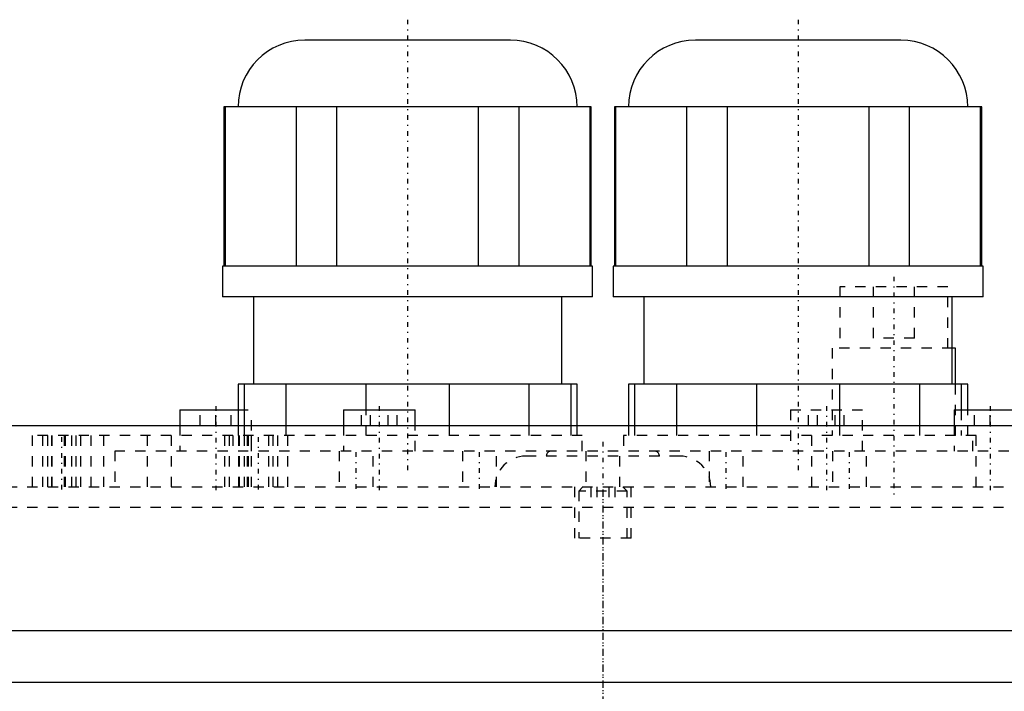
# Model space of a CAD drawing. Extents: x -125 to 125, y -82 to 428.
# Tile 9 of 10: x -57 to 39, y 362 to 428. Entities that reach past the tile are written whole.
import ezdxf

# ---------------------------------------------------------------- set-up
doc = ezdxf.new("R2010")
doc.units = 0
doc.linetypes.add('CENTER', pattern=[1.5, 0.45, -0.5, 0.05, -0.5])
doc.linetypes.add('DASHED', pattern=[2, 1, -1])
for name, color, linetype in [('AM_0', 7, 'CONTINUOUS'), ('AM_3', 7, 'DASHED'), ('AM_7', 7, 'CENTER')]:
    doc.layers.add(name, color=color, linetype=linetype)

msp = doc.modelspace()

# ---------------------------------------------------------------- linework, layer by layer
at = {"layer": 'AM_0', "color": 7, "linetype": 'CONTINUOUS'}
for p, q in [((-9, 425.5), (-29, 425.5)), ((29, 425.5), (9, 425.5)), ((-36.875, 419), (-36.875, 403.5)), ((-1.125, 419), (-36.875, 419)), ((-36.727, 403.5), (-36.727, 419)), ((-29.852, 419), (-29.852, 403.5)), ((-25.875, 403.5), (-25.875, 419)), ((-12.125, 419), (-12.125, 403.5)), ((-8.148, 403.5), (-8.148, 419)), ((-1.273, 419), (-1.273, 403.5)), ((-1.125, 403.5), (-1.125, 419)), ((1.125, 419), (1.125, 403.5)), ((36.875, 419), (1.125, 419)), ((1.273, 403.5), (1.273, 419)), ((8.148, 419), (8.148, 403.5)), ((12.125, 403.5), (12.125, 419)), ((25.875, 419), (25.875, 403.5)), ((29.852, 403.5), (29.852, 419)), ((36.727, 419), (36.727, 403.5)), ((36.875, 403.5), (36.875, 419)), ((-37, 403.5), (-37, 400.5)), ((-1, 403.5), (-37, 403.5)), ((-1, 400.5), (-1, 403.5)), ((1, 403.5), (1, 400.5)), ((37, 403.5), (1, 403.5)), ((37, 400.5), (37, 403.5)), ((-1, 400.5), (-37, 400.5)), ((-34, 400.5), (-34, 392)), ((-4, 392), (-4, 400.5)), ((37, 400.5), (1, 400.5)), ((4, 400.5), (4, 392)), ((34, 392), (34, 400.5)), ((34.315, 395.5), (34.005, 395.5)), ((34.315, 392), (34.315, 395.5)), ((-35.5, 392), (-35.5, 388)), ((-2.5, 392), (-35.5, 392)), ((-34.872, 388), (-34.872, 392)), ((-30.841, 392), (-30.841, 388)), ((-23.031, 389.5), (-23.031, 392)), ((-14.969, 392), (-14.969, 388)), ((-7.159, 388), (-7.159, 392)), ((-3.128, 392), (-3.128, 388)), ((-2.5, 388), (-2.5, 392)), ((2.5, 392), (2.5, 388)), ((35.5, 392), (2.5, 392)), ((3.128, 388), (3.128, 392)), ((7.159, 392), (7.159, 388)), ((14.969, 388), (14.969, 392)), ((23.031, 392), (23.031, 388)), ((30.841, 388), (30.841, 392)), ((34.872, 392), (34.872, 389.5)), ((35.5, 389.5), (35.5, 392)), ((-41.172, 389.5), (-41.172, 388)), ((-41.172, 389.5), (-35.499, 389.5)), ((-25.25, 389.5), (-25.25, 388)), ((-25.25, 389.5), (-18.25, 389.5)), ((-18.25, 388), (-18.25, 389.5)), ((34.172, 389.5), (34.172, 388)), ((34.172, 389.5), (41.172, 389.5)), ((-120, 388), (120, 388)), ((120, 368), (-120, 368)), ((-100, 363), (100, 363))]:
    msp.add_line(p, q, dxfattribs=at)
for centre, start, end in [((-29, 419), 90, 180), ((-9, 419), 0, 90), ((9, 419), 90, 180), ((29, 419), 0, 90)]:
    msp.add_arc(centre, 6.5, start, end, dxfattribs=at)
at = {"layer": 'AM_3', "color": 6, "linetype": 'DASHED'}
for p, q in [((23.065, 401.5), (23.065, 395.5)), ((33.565, 401.5), (23.065, 401.5)), ((26.315, 401.5), (26.315, 396.5)), ((30.315, 396.5), (30.315, 401.5)), ((33.565, 395.5), (33.565, 401.5)), ((30.315, 396.5), (26.315, 396.5)), ((22.315, 395.5), (22.315, 387)), ((34.005, 395.5), (22.315, 395.5)), ((34.315, 387), (34.315, 392)), ((-39.172, 388), (-39.172, 389.5)), ((-37.672, 388), (-37.672, 389.5)), ((-36.172, 388), (-36.172, 389.5)), ((-35.499, 389.5), (-34.172, 389.5)), ((-34.172, 385.5), (-34.172, 389.5)), ((-23.482, 388), (-23.482, 389.5)), ((-23.031, 387), (-23.031, 389.5)), ((-22.616, 388), (-22.616, 389.5)), ((-20.884, 388), (-20.884, 389.5)), ((-20.018, 388), (-20.018, 389.5)), ((18.25, 389.5), (18.25, 385.5)), ((18.25, 389.5), (25.25, 389.5)), ((20.018, 388), (20.018, 389.5)), ((20.884, 388), (20.884, 389.5)), ((22.616, 388), (22.616, 389.5)), ((23.482, 388), (23.482, 389.5)), ((25.25, 385.5), (25.25, 389.5)), ((34.872, 389.5), (34.872, 387)), ((35.5, 387), (35.5, 389.5)), ((36.172, 388), (36.172, 389.5)), ((37.672, 388), (37.672, 389.5)), ((-41.172, 388), (-41.172, 385.5)), ((-35.5, 388), (-35.5, 387)), ((-34.872, 387), (-34.872, 388)), ((-30.841, 388), (-30.841, 387)), ((-25.25, 388), (-25.25, 385.5)), ((-18.25, 385.5), (-18.25, 388)), ((-14.969, 388), (-14.969, 387)), ((-7.159, 387), (-7.159, 388)), ((-3.128, 388), (-3.128, 387)), ((-2.5, 387), (-2.5, 388)), ((2.5, 388), (2.5, 387)), ((3.128, 387), (3.128, 388)), ((7.159, 388), (7.159, 387)), ((14.969, 387), (14.969, 388)), ((23.031, 388), (23.031, 387)), ((30.841, 387), (30.841, 388)), ((34.172, 388), (34.172, 385.5)), ((-55.485, 382), (-55.485, 387)), ((-2, 387), (-55.485, 387)), ((-54.498, 382), (-54.498, 387)), ((-54.042, 387), (-54.042, 382)), ((-53.63, 382), (-53.63, 387)), ((-53.604, 387), (-53.604, 382)), ((-52.39, 382), (-52.39, 387)), ((-52.285, 382), (-52.285, 387)), ((-51.655, 382), (-51.655, 387)), ((-51.242, 382), (-51.242, 387)), ((-50.787, 382), (-50.787, 387)), ((-49.799, 382), (-49.799, 387)), ((-48.562, 382), (-48.562, 387)), ((-44.296, 382), (-44.296, 387)), ((-41.972, 382), (-41.972, 387)), ((-36.777, 382), (-36.777, 387)), ((-36.334, 382), (-36.334, 387)), ((-36, 387), (-36, 385.5)), ((-35.41, 382), (-35.41, 387)), ((-35.347, 382), (-35.347, 387)), ((-34.891, 387), (-34.891, 382)), ((-34.586, 382), (-34.586, 387)), ((-34.479, 382), (-34.479, 387)), ((-34.195, 382), (-34.195, 387)), ((-32.504, 382), (-32.504, 387)), ((-32.091, 382), (-32.091, 387)), ((-31.636, 382), (-31.636, 387)), ((-30.648, 382), (-30.648, 387)), ((-2, 385.5), (-2, 387)), ((2, 387), (2, 385.5)), ((36.315, 387), (2, 387)), ((20.315, 387), (20.315, 382)), ((36, 385.5), (36, 387)), ((36.315, 382), (36.315, 387)), ((-47.5, 385.5), (-47.5, 382)), ((47.5, 385.5), (-47.5, 385.5)), ((-25.65, 385.5), (-25.65, 382)), ((-22.35, 382), (-22.35, 385.5)), ((-13.65, 385.5), (-13.65, 382)), ((-10.35, 382), (-10.35, 385.5)), ((-1.65, 385.5), (-1.65, 382)), ((1.65, 382), (1.65, 385.5)), ((10.35, 385.5), (10.35, 382)), ((13.65, 382), (13.65, 385.5)), ((22.35, 385.5), (22.35, 382)), ((25.65, 382), (25.65, 385.5)), ((7.5, 385), (-7.5, 385)), ((-120, 382), (120, 382)), ((-2.75, 382), (-2.75, 377)), ((-1.95, 382), (-2.35, 381.6)), ((-2.35, 381.6), (-2.35, 377)), ((2.35, 381.6), (-2.35, 381.6)), ((-1.155, 382), (-1.155, 380)), ((-0.577, 382), (-0.577, 380)), ((0.577, 382), (0.577, 380)), ((1.155, 382), (1.155, 380)), ((2.35, 381.6), (1.95, 382)), ((2.35, 377), (2.35, 381.6)), ((2.75, 377), (2.75, 382)), ((75, 380), (-75, 380)), ((2.75, 377), (-2.75, 377))]:
    msp.add_line(p, q, dxfattribs=at)
for centre, radius, start, end in [((-5, 385), 0.5, 90, 180), ((5, 385), 0.5, 0, 90), ((-7.5, 382), 3, 90, 180), ((7.5, 382), 3, 0, 90)]:
    msp.add_arc(centre, radius, start, end, dxfattribs=at)
at = {"layer": 'AM_7', "color": 4, "linetype": 'CENTER'}
for p, q in [((-19, 427.5), (-19, 383.5)), ((19, 427.5), (19, 383.5)), ((28.315, 402.475), (28.315, 381.025)), ((-37.672, 389.875), (-37.672, 381.625)), ((-21.75, 389.875), (-21.75, 381.625)), ((21.75, 389.875), (21.75, 381.625)), ((37.672, 389.875), (37.672, 381.625)), ((-52.642, 381.75), (-52.642, 387.25)), ((-33.491, 381.75), (-33.491, 387.25)), ((0, 386.4), (0, -18.4)), ((-24, 381.825), (-24, 385.675)), ((-12, 381.825), (-12, 385.675)), ((12, 381.825), (12, 385.675)), ((24, 381.825), (24, 385.675)), ((0, 381.5), (0, -80.5))]:
    msp.add_line(p, q, dxfattribs=at)

doc.saveas('drawing.dxf')
